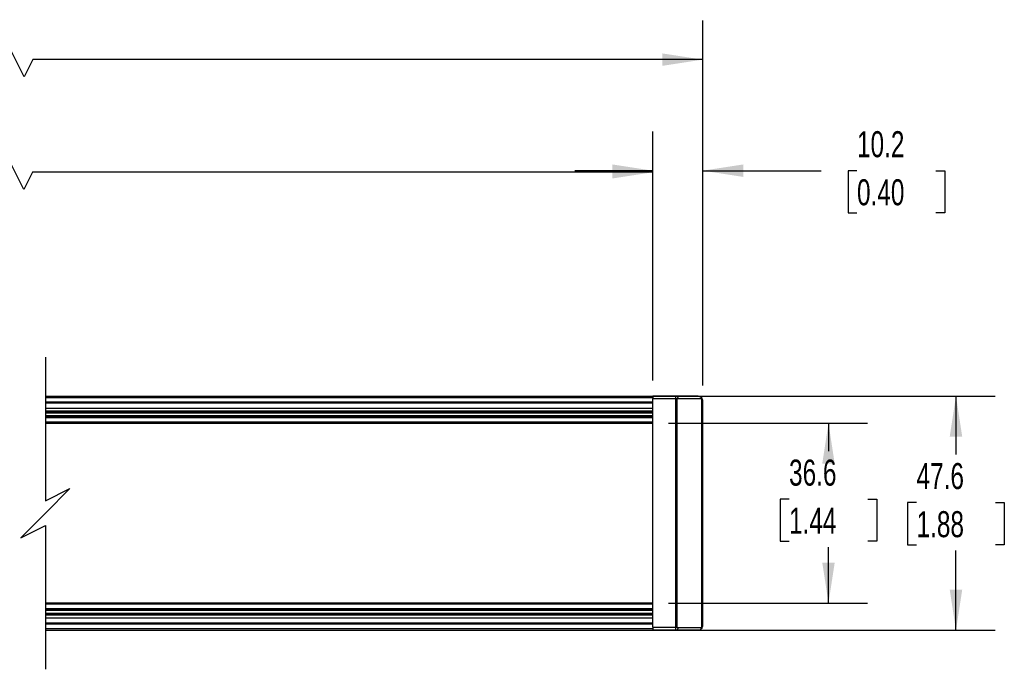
# Model space of a CAD drawing. Header units: millimetres. Extents: x 6 to 1356, y 6 to 1026.
# Tile 5 of 5: x 689 to 1089, y 467 to 732. Entities that reach past the tile are written whole.
import ezdxf

# ---------------------------------------------------------------- set-up
doc = ezdxf.new("R2010")
doc.units = ezdxf.units.MM
doc.header["$LTSCALE"] = 5
doc.layers.add('DIMENSIONS', color=140, linetype='Continuous', lineweight=25)
doc.styles.add('SLDTEXTSTYLE0', font='TXT', dxfattribs={"width": 0.7})
doc.dimstyles.new('SLDDIMSTYLE0', dxfattribs={"dimtxt": 10.790039, "dimasz": 16.51, "dimexe": 0, "dimexo": 0.0625, "dimgap": 2.69751, "dimtad": 0, "dimtih": 1, "dimtoh": 1, "dimlfac": 0.5, "dimrnd": 1e-09, "dimzin": 12, "dimdsep": 46, "dimtxsty": 'SLDTEXTSTYLE0', "dimsah": 1, "dimcen": 0.09, "dimadec": 0, "dimazin": 3, "dimtfac": 1, "dimtofl": 0, "dimtmove": 0, "dimatfit": 3, "dimfxl": 0, "dimfrac": 2, "dimtolj": 1, "dimtzin": 12, "dimarcsym": 0})
doc.dimstyles.new('SLDDIMSTYLE1', dxfattribs={"dimtxt": 10.790039, "dimasz": 16.51, "dimexe": 0, "dimexo": 0.0625, "dimgap": 2.69751, "dimtad": 0, "dimtih": 1, "dimtoh": 1, "dimlfac": 0.5, "dimrnd": 1e-09, "dimzin": 12, "dimdsep": 46, "dimtxsty": 'SLDTEXTSTYLE0', "dimsah": 1, "dimcen": 0.09, "dimadec": 0, "dimazin": 3, "dimtfac": 1, "dimtmove": 0, "dimatfit": 0, "dimfxl": 0, "dimfrac": 2, "dimtolj": 1, "dimtzin": 12, "dimarcsym": 0})
doc.dimstyles.new('SLDDIMSTYLE2', dxfattribs={"dimtxt": 10.790039, "dimasz": 16.51, "dimexe": 0, "dimexo": 0.0625, "dimgap": 2.69751, "dimtad": 0, "dimtih": 1, "dimtoh": 1, "dimlfac": 0.5, "dimrnd": 1e-09, "dimzin": 4, "dimdsep": 46, "dimtxsty": 'SLDTEXTSTYLE0', "dimsah": 1, "dimcen": 0.09, "dimadec": 0, "dimazin": 1, "dimtfac": 1, "dimtofl": 0, "dimtmove": 0, "dimatfit": 3, "dimfxl": 0, "dimfrac": 2, "dimtolj": 1, "dimtzin": 12, "dimarcsym": 0})

# ---------------------------------------------------------------- blocks, each defined once
blk = doc.blocks.new('_D')
at = {"layer": 'DIMENSIONS'}
for p, q in [((952.78, 567.59), (1033.73, 567.59)), ((1017.86, 567.59), (1017.86, 556.27)), ((1001.82, 536.71), (998.2, 536.71)), ((998.2, 536.71), (998.2, 519.56)), ((1033.89, 536.71), (1037.51, 536.71)), ((1037.51, 536.71), (1037.51, 519.56)), ((998.2, 519.56), (1001.82, 519.56)), ((1017.86, 494.39), (1017.86, 517.14)), ((1037.51, 519.56), (1033.89, 519.56)), ((952.78, 494.39), (1033.73, 494.39))]:
    blk.add_line(p, q, dxfattribs=at)
for points in [[(1017.86, 567.59), (1015.32, 551.08), (1020.4, 551.08)], [(1017.86, 494.39), (1020.4, 510.9), (1015.32, 510.9)]]:
    blk.add_solid(points, dxfattribs=at)
at = {"layer": 'DIMENSIONS', "char_height": 10.583, "attachment_point": 1, "style": 'SLDTEXTSTYLE0'}
for s, insert in [('36.6', (1001.82, 552.77)), ('1.44', (1001.82, 533.2))]:
    blk.add_mtext(s, dxfattribs=dict(at, insert=insert))
blk = doc.blocks.new('_D_1')
at = {"layer": 'DIMENSIONS'}
for p, q in [((962.43, 578.62), (1085.58, 578.62)), ((1069.7, 578.62), (1069.7, 554.87)), ((1053.67, 535.31), (1050.05, 535.31)), ((1050.05, 535.31), (1050.05, 518.16)), ((1085.73, 535.31), (1089.36, 535.31)), ((1089.36, 535.31), (1089.36, 518.16)), ((1050.05, 518.16), (1053.67, 518.16)), ((1089.36, 518.16), (1085.73, 518.16)), ((1069.7, 483.36), (1069.7, 515.74)), ((962.43, 483.36), (1085.58, 483.36))]:
    blk.add_line(p, q, dxfattribs=at)
for points in [[(1069.7, 578.62), (1067.16, 562.11), (1072.24, 562.11)], [(1069.7, 483.36), (1072.24, 499.87), (1067.16, 499.87)]]:
    blk.add_solid(points, dxfattribs=at)
at = {"layer": 'DIMENSIONS', "char_height": 10.583, "attachment_point": 1, "style": 'SLDTEXTSTYLE0'}
for s, insert in [('47.6', (1053.67, 551.37)), ('1.88', (1053.67, 531.8))]:
    blk.add_mtext(s, dxfattribs=dict(at, insert=insert))
blk = doc.blocks.new('_D_2')
at = {"layer": 'DIMENSIONS'}
for p, q in [((946.43, 584.97), (946.43, 686.16)), ((966.73, 582.97), (966.73, 686.16)), ((946.43, 670.28), (914.68, 670.28)), ((966.73, 670.28), (1014.83, 670.28)), ((1029.45, 670.28), (1025.83, 670.28)), ((1025.83, 670.28), (1025.83, 653.13)), ((1061.52, 670.28), (1065.14, 670.28)), ((1065.14, 670.28), (1065.14, 653.13)), ((1025.83, 653.13), (1029.45, 653.13)), ((1065.14, 653.13), (1061.52, 653.13))]:
    blk.add_line(p, q, dxfattribs=at)
for points in [[(946.43, 670.28), (929.92, 672.82), (929.92, 667.74)], [(966.73, 670.28), (983.24, 667.74), (983.24, 672.82)]]:
    blk.add_solid(points, dxfattribs=at)
at = {"layer": 'DIMENSIONS', "char_height": 10.583, "attachment_point": 1, "style": 'SLDTEXTSTYLE0'}
for s, insert in [('10.2', (1029.45, 686.34)), ('0.40', (1029.45, 666.78))]:
    blk.add_mtext(s, dxfattribs=dict(at, insert=insert))
blk = doc.blocks.new('_D_3')
at = {"layer": 'DIMENSIONS'}
for p, q in [((438.4, 584.97), (438.4, 685.52)), ((946.43, 584.97), (946.43, 685.52)), ((683.58, 676.7), (680.05, 669.64)), ((690.63, 662.59), (683.58, 676.7)), ((438.4, 669.64), (565.3, 669.64)), ((579.92, 669.64), (576.29, 669.64)), ((576.29, 669.64), (576.29, 652.5)), ((620.96, 669.64), (624.58, 669.64)), ((624.58, 669.64), (624.58, 652.5)), ((680.05, 669.64), (635.58, 669.64)), ((694.16, 669.64), (690.63, 662.59)), ((946.43, 669.64), (694.16, 669.64)), ((576.29, 652.5), (579.92, 652.5)), ((624.58, 652.5), (620.96, 652.5))]:
    blk.add_line(p, q, dxfattribs=at)
for points in [[(438.4, 669.64), (454.91, 667.1), (454.91, 672.18)], [(946.43, 669.64), (929.92, 672.18), (929.92, 667.1)]]:
    blk.add_solid(points, dxfattribs=at)
at = {"layer": 'DIMENSIONS', "char_height": 10.583, "attachment_point": 1, "style": 'SLDTEXTSTYLE0'}
for s, insert in [('500.0', (579.92, 685.7)), ('19.69', (579.92, 666.14))]:
    blk.add_mtext(s, dxfattribs=dict(at, insert=insert))
blk = doc.blocks.new('_D_4')
at = {"layer": 'DIMENSIONS'}
for p, q in [((394.4, 582.97), (394.4, 731.31)), ((966.73, 582.97), (966.73, 731.31)), ((683.77, 722.49), (680.24, 715.44)), ((690.82, 708.38), (683.77, 722.49)), ((394.4, 715.44), (563.34, 715.44)), ((577.97, 715.44), (574.34, 715.44)), ((574.34, 715.44), (574.34, 698.29)), ((619.01, 715.44), (622.63, 715.44)), ((622.63, 715.44), (622.63, 698.29)), ((680.24, 715.44), (633.63, 715.44)), ((694.35, 715.44), (690.82, 708.38)), ((966.73, 715.44), (694.35, 715.44)), ((574.34, 698.29), (577.97, 698.29)), ((622.63, 698.29), (619.01, 698.29))]:
    blk.add_line(p, q, dxfattribs=at)
for points in [[(394.4, 715.44), (410.91, 712.9), (410.91, 717.98)], [(966.73, 715.44), (950.22, 717.98), (950.22, 712.9)]]:
    blk.add_solid(points, dxfattribs=at)
at = {"layer": 'DIMENSIONS', "char_height": 10.583, "attachment_point": 1, "style": 'SLDTEXTSTYLE0'}
for s, insert in [('532.2', (577.97, 731.5)), ('20.95', (577.97, 711.93))]:
    blk.add_mtext(s, dxfattribs=dict(at, insert=insert))

msp = doc.modelspace()

# ---------------------------------------------------------------- linework, layer by layer
for p, q in [((699.401, 578.619), (946.43, 578.619)), ((699.401, 578.019), (946.43, 578.019)), ((946.43, 578.619), (946.43, 577.419)), ((956.076, 578.619), (946.43, 578.619)), ((946.43, 578.619), (964.73, 578.619)), ((946.43, 484.558), (946.43, 577.419)), ((955.743, 577.419), (946.43, 577.419)), ((955.743, 484.558), (955.743, 577.419)), ((956.257, 577.419), (955.743, 577.419)), ((956.076, 578.619), (956.273, 578.543)), ((964.73, 578.619), (956.076, 578.619)), ((956.257, 484.558), (956.257, 577.419)), ((956.59, 577.619), (966.244, 577.619)), ((964.73, 578.619), (964.78, 578.618)), ((964.847, 578.615), (964.78, 578.618)), ((964.881, 578.613), (964.847, 578.615)), ((964.908, 578.611), (964.881, 578.613)), ((966.367, 577.768), (966.244, 577.619)), ((966.244, 577.619), (966.244, 484.359)), ((966.73, 485.359), (966.73, 576.619)), ((946.43, 576.089), (699.401, 576.089)), ((946.43, 575.689), (699.401, 575.689)), ((699.401, 573.689), (946.43, 573.689)), ((946.43, 572.481), (699.401, 572.481)), ((946.43, 572.135), (699.401, 572.135)), ((699.401, 571.789), (946.43, 571.789)), ((946.43, 570.589), (699.401, 570.589)), ((699.401, 570.201), (946.43, 570.201)), ((946.43, 569.814), (699.401, 569.814)), ((946.43, 567.989), (699.401, 567.989)), ((699.401, 567.589), (946.43, 567.589)), ((946.43, 494.389), (699.401, 494.389)), ((946.43, 493.989), (699.401, 493.989)), ((699.401, 492.163), (946.43, 492.163)), ((946.43, 491.776), (699.401, 491.776)), ((946.43, 491.389), (699.401, 491.389)), ((946.43, 490.189), (699.401, 490.189)), ((699.401, 489.842), (946.43, 489.842)), ((946.43, 489.496), (699.401, 489.496)), ((946.43, 488.289), (699.401, 488.289)), ((946.43, 486.289), (699.401, 486.289)), ((946.43, 485.889), (699.401, 485.889)), ((946.43, 484.558), (955.743, 484.558)), ((946.43, 484.558), (946.43, 483.359)), ((946.43, 483.959), (699.401, 483.959)), ((699.401, 483.359), (946.43, 483.359)), ((956.076, 483.359), (946.43, 483.359)), ((946.43, 483.359), (964.73, 483.359)), ((956.273, 483.435), (956.076, 483.359)), ((964.73, 483.359), (956.076, 483.359)), ((966.244, 484.359), (956.59, 484.359)), ((965.576, 483.546), (965.599, 483.557)), ((965.599, 483.557), (965.628, 483.572)), ((965.628, 483.572), (965.686, 483.602)), ((965.686, 483.602), (965.728, 483.625)), ((966.244, 484.359), (966.367, 484.209))]:
    msp.add_line(p, q)
at = {"flags": 128}
msp.add_lwpolyline([(955.743, 484.558), (956.01, 484.558), (956.257, 484.558)], dxfattribs=at)
for points, knots in [([(955.743, 577.419), (955.747, 577.568), (955.753, 577.789), (955.795, 578.071), (955.838, 578.286), (955.897, 578.421), (955.931, 578.496)], [0, 0, 0, 0, 0.4063034, 0.6000004, 0.7765763, 1, 1, 1, 1]), ([(955.931, 578.496), (955.949, 578.529), (955.983, 578.589), (956.047, 578.609), (956.076, 578.619)], [0, 0, 0, 0, 0.5562591, 1, 1, 1, 1]), ([(956.257, 577.419), (956.259, 577.432), (956.261, 577.46), (956.281, 577.498), (956.313, 577.532), (956.371, 577.573), (956.465, 577.612), (956.547, 577.616), (956.59, 577.619)], [0, 0, 0, 0, 0.09527017, 0.19235742, 0.29940031, 0.4226933, 0.69554221, 1, 1, 1, 1]), ([(956.273, 578.543), (956.333, 578.473), (956.47, 578.317), (956.568, 577.988), (956.582, 577.746), (956.59, 577.619)], [0, 0, 0, 0, 0.2732418, 0.615836, 1, 1, 1, 1]), ([(964.73, 578.619), (964.888, 578.608), (965.206, 578.586), (965.666, 578.406), (966.071, 578.136), (966.273, 577.885), (966.367, 577.768)], [0, 0, 0, 0, 0.2470217, 0.4968691, 0.7665579, 1, 1, 1, 1]), ([(965.728, 578.352), (965.823, 578.291), (965.991, 578.183), (966.173, 578.008), (966.276, 577.89), (966.319, 577.833), (966.33, 577.819)], [0, 0, 0, 0, 0.4205436, 0.7361555, 0.9332172, 1, 1, 1, 1]), ([(966.73, 576.619), (966.714, 576.819), (966.683, 577.23), (966.474, 577.586), (966.367, 577.768)], [0, 0, 0, 0, 0.48811725, 1, 1, 1, 1]), ([(955.931, 483.481), (955.897, 483.556), (955.838, 483.691), (955.795, 483.906), (955.753, 484.188), (955.747, 484.409), (955.743, 484.558)], [0, 0, 0, 0, 0.22343978, 0.39997639, 0.59366533, 1, 1, 1, 1]), ([(956.59, 484.359), (956.547, 484.361), (956.465, 484.366), (956.372, 484.404), (956.313, 484.445), (956.281, 484.479), (956.261, 484.517), (956.259, 484.545), (956.257, 484.558)], [0, 0, 0, 0, 0.3021998, 0.5770899, 0.6996739, 0.8064478, 0.903787, 1, 1, 1, 1]), ([(966.367, 484.209), (966.474, 484.391), (966.683, 484.747), (966.714, 485.158), (966.73, 485.359)], [0, 0, 0, 0, 0.5119001, 1, 1, 1, 1]), ([(956.076, 483.359), (956.047, 483.368), (955.983, 483.389), (955.949, 483.448), (955.931, 483.481)], [0, 0, 0, 0, 0.4438204, 1, 1, 1, 1]), ([(956.59, 484.359), (956.582, 484.231), (956.568, 483.989), (956.47, 483.66), (956.333, 483.504), (956.273, 483.435)], [0, 0, 0, 0, 0.384164, 0.7267582, 1, 1, 1, 1]), ([(964.73, 483.359), (964.913, 483.373), (965.231, 483.398), (965.684, 483.584), (966.068, 483.839), (966.27, 484.09), (966.367, 484.209)], [0, 0, 0, 0, 0.2865015, 0.4968599, 0.7605091, 1, 1, 1, 1]), ([(965.167, 483.407), (965.164, 483.406), (965.021, 483.374), (964.874, 483.366), (964.73, 483.359)], [0, 0, 0, 0, 0.0219339, 1, 1, 1, 1]), ([(966.33, 484.159), (966.319, 484.144), (966.275, 484.087), (966.173, 483.969), (965.99, 483.794), (965.823, 483.687), (965.728, 483.625)], [0, 0, 0, 0, 0.0674334, 0.2651926, 0.5803232, 1, 1, 1, 1])]:
    msp.add_open_spline(points, degree=3, knots=knots)
at = {"layer": 'DIMENSIONS', "color": 140}
for p, q in [((699.401, 594.494), (699.401, 535.989)), ((699.401, 535.989), (709.401, 540.989)), ((709.401, 540.989), (699.401, 530.989)), ((699.401, 530.989), (689.401, 520.989)), ((689.401, 520.989), (699.401, 525.989)), ((699.401, 525.989), (699.401, 467.484))]:
    msp.add_line(p, q, dxfattribs=at)

# ---------------------------------------------------------------- dimensions: what is measured, and where the dimension line sits
at = {"layer": 'DIMENSIONS'}
for base, p1, p2, text, dimstyle, picture, middle in [((394.404, 715.439), (966.73, 576.619), (394.404, 576.619), '532.2', 'SLDDIMSTYLE0', '_D_4', (598.486, 715.439)), ((438.404, 669.644), (946.43, 578.619), (438.404, 578.619), '500.0', 'SLDDIMSTYLE2', '_D_3', (600.436, 669.644))]:
    dim = msp.add_linear_dim(base=base, p1=p1, p2=p2, angle=0, text=text, dimstyle=dimstyle, dxfattribs=at)
    dim.commit()
    dim.dimension.update_dxf_attribs({"geometry": picture, "text_midpoint": middle, "dimtype": 160})
dim = msp.add_linear_dim(base=(966.73, 670.281), p1=(946.43, 578.619), p2=(966.73, 576.619), dimstyle='SLDDIMSTYLE1', dxfattribs=at)
dim.commit()
dim.dimension.update_dxf_attribs({"geometry": '_D_2', "text_midpoint": (1045.484, 670.281), "dimtype": 160})
for base, p1, p2, angle, picture, middle in [((1069.7, 483.359), (956.076, 578.619), (956.076, 483.359), 270, '_D_1', (1069.7, 535.308)), ((1017.856, 494.389), (946.43, 567.589), (946.43, 494.389), 90, '_D', (1017.856, 536.708))]:
    dim = msp.add_linear_dim(base=base, p1=p1, p2=p2, angle=angle, dimstyle='SLDDIMSTYLE0', dxfattribs=at)
    dim.commit()
    dim.dimension.update_dxf_attribs({"geometry": picture, "text_midpoint": middle, "dimtype": 160})

doc.saveas('drawing.dxf')
